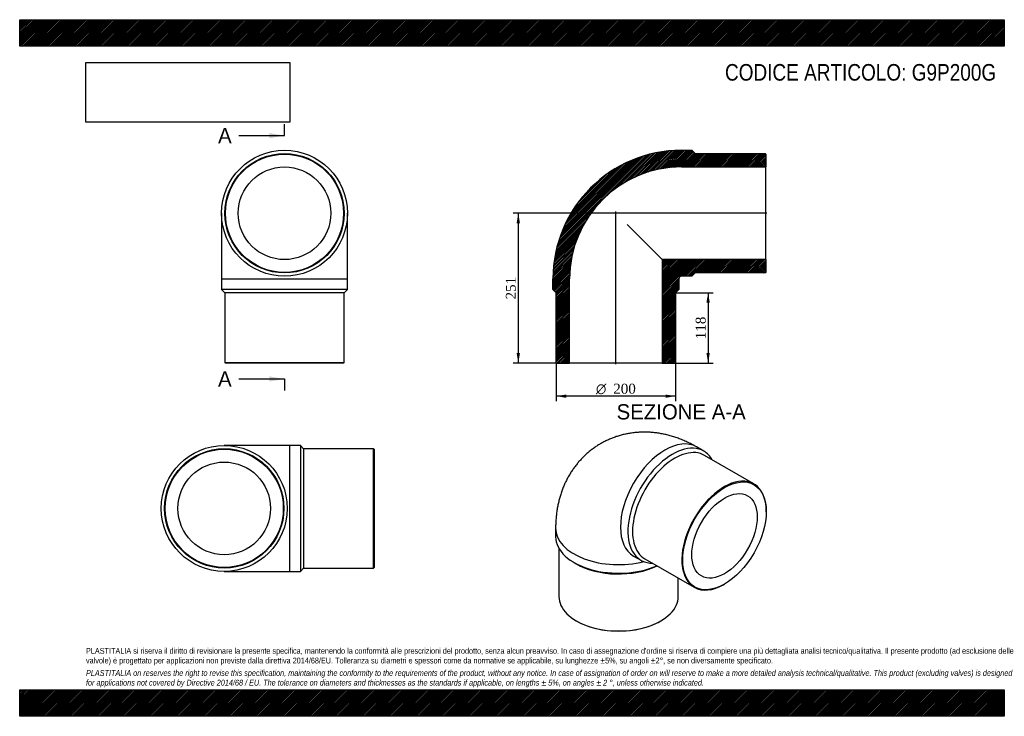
# Model space of a CAD drawing. Header units: millimetres. Extents: x 0 to 1650, y 0 to 1167.
import ezdxf
from ezdxf.enums import TextEntityAlignment as Align
from ezdxf.lldxf.tags import DXFTag

# ---------------------------------------------------------------- set-up
doc = ezdxf.new("R2010")
doc.units = ezdxf.units.MM
doc.header["$LTSCALE"] = 5.555556
for name, color, linetype in [('Default', 7, 'Continuous'), ('DV4_Default', 7, 'Continuous'), ('G9P200G', 7, 'Continuous')]:
    doc.layers.add(name, color=color, linetype=linetype)
doc.styles.add('SEACAD_Solid_Edge_ANSI', font='seans.ttf')
doc.styles.add('SEACAD_Solid_Edge_ANSI1_Symbols', font='semeca1.ttf')
doc.styles.add('SEACAD_Times_New_Roman', font='times.ttf')
tags = doc.linetypes.add('CENTER2', pattern=[28.575, 19.05, -3.175, 3.175, -3.175]).pattern_tags.tags
tags[10:11] = [DXFTag(74, 4), DXFTag(75, 0), DXFTag(340, '0'), DXFTag(46, 0.0), DXFTag(50, 0.0), DXFTag(44, 0.0), DXFTag(45, 0.0)]
tags[8:9] = [DXFTag(74, 4), DXFTag(75, 0), DXFTag(340, '0'), DXFTag(46, 0.0), DXFTag(50, 0.0), DXFTag(44, 0.0), DXFTag(45, 0.0)]
tags[6:7] = [DXFTag(74, 4), DXFTag(75, 0), DXFTag(340, '0'), DXFTag(46, 0.0), DXFTag(50, 0.0), DXFTag(44, 0.0), DXFTag(45, 0.0)]
tags[4:5] = [DXFTag(74, 4), DXFTag(75, 0), DXFTag(340, '0'), DXFTag(46, 0.0), DXFTag(50, 0.0), DXFTag(44, 0.0), DXFTag(45, 0.0)]
doc.dimstyles.new('ANSImm', dxfattribs={"dimtxt": 16.666667, "dimasz": 16.666667, "dimexe": 8.333333, "dimexo": 0, "dimgap": 4.166667, "dimtad": 1, "dimdsep": 46, "dimtxsty": 'SEACAD_Times_New_Roman', "dimblk1": '_SE_FILLED', "dimblk2": '_SE_FILLED', "dimsah": 1, "dimcen": 8.333333, "dimazin": 0, "dimtfac": 0.85, "dimtdec": 3, "dimtofl": 0, "dimtmove": 0, "dimatfit": 3, "dimfxl": 1, "dimarcsym": 0})
picture_1 = doc.add_image_def('image1.jpg', size_in_pixel=(4302, 1260))

# ---------------------------------------------------------------- blocks, each defined once
blk = doc.blocks.new('SE')
at = {"layer": 'G9P200G', "color": 7, "linetype": 'Continuous'}
for p, q in [((338.3, 842.5), (338.3, 732.5)), ((549.3, 732.5), (549.3, 842.5)), ((338.3, 732.5), (549.3, 732.5)), ((338.3, 732.5), (338.3, 715)), ((549.3, 715), (549.3, 732.5)), ((549.3, 715), (338.3, 715)), ((338.3, 715), (343.8, 709.5)), ((543.8, 709.5), (343.8, 709.5)), ((343.8, 709.5), (343.8, 592.5)), ((543.8, 709.5), (549.3, 715)), ((543.8, 592.5), (543.8, 709.5)), ((343.8, 592.5), (543.8, 592.5)), ((343.8, 592.5), (344.8, 591.5)), ((542.8, 591.5), (344.8, 591.5)), ((542.8, 591.5), (543.8, 592.5))]:
    blk.add_line(p, q, dxfattribs=at)
for radius in [105.5, 100, 99, 77.6]:
    blk.add_circle((443.8, 842.5), radius, dxfattribs=at)
blk = doc.blocks.new('SE1')
at = {"layer": 'G9P200G', "color": 7, "linetype": 'Continuous'}
for p, q in [((1146.5, 444), (1134.1, 451.2)), ((1230.4, 389.3), (1147.7, 437)), ((1251.1, 342.7), (1251.1, 343.5)), ((898.1, 314.9), (898.1, 300.6)), ((903.6, 281.2), (903.6, 200.6)), ((1028.6, 268.4), (1041, 261.3)), ((929, 257.5), (932.9, 255.3)), ((1047.7, 263.8), (1130.4, 216)), ((1103.6, 200.6), (1103.6, 231.5)), ((1180.4, 221), (1181.1, 221.4)), ((932.9, 159.8), (933.6, 159.4)), ((1073.6, 159.4), (1074.3, 159.8))]:
    blk.add_line(p, q, dxfattribs=at)
for centre, major_axis, start_param, end_param in [((1081.4, 359.8), (-52.7, -91.4), 3.141593, 6.283185), ((1093.8, 352.7), (52.7, 91.4), 0, 3.465914), ((1097.7, 350.4), (50, 86.6), 0, 3.141593), ((1093.8, 352.7), (52.7, 91.4), 5.958864, 6.283185), ((1180.4, 302.6), (-50, -86.6), 2.356194, 6.283185), ((1003.6, 314.9), (-105.5, 0), 6.28317, 6.283185), ((1003.6, 314.9), (-105.5, 0), 0, 1.980994), ((1003.6, 300.6), (105.5, 0), 3.141593, 5.365445), ((1081.4, 359.8), (-52.7, -91.4), 0, 0.002381), ((1003.6, 296.1), (100, 0), 3.926991, 5.413474), ((1180.4, 302.6), (-50, -86.6), 0, 0.785398), ((1003.6, 200.6), (-100, 0), 0, 3.141593), ((1003.6, 199.8), (99, 0), 3.926991, 5.497787)]:
    blk.add_ellipse(centre, major_axis=major_axis, ratio=0.57735, start_param=start_param, end_param=end_param, dxfattribs=at)
for major_axis in [(49.5, 85.7), (38.8, 67.2)]:
    blk.add_ellipse((1181.1, 302.2), major_axis=major_axis, ratio=0.57735, dxfattribs=at)
blk.add_open_spline([(1134.1, 451.2), (1132.5, 452.1), (1128.8, 454.2), (1122.2, 457.6), (1114.8, 461.1), (1107.3, 464.2), (1099.8, 466.9), (1092.2, 469.3), (1084.7, 471.3), (1077.1, 473), (1069.6, 474.3), (1062.1, 475.2), (1054.6, 475.8), (1047.2, 476), (1039.9, 475.8), (1032.7, 475.3), (1025.5, 474.5), (1018.5, 473.3), (1011.5, 471.8), (1004.7, 470), (998, 467.8), (991.5, 465.4), (985.1, 462.6), (978.9, 459.6), (972.8, 456.2), (967, 452.6), (961.3, 448.7), (955.8, 444.5), (950.6, 440.1), (945.5, 435.4), (940.7, 430.5), (936.1, 425.4), (931.8, 420), (927.7, 414.4), (923.8, 408.7), (920.2, 402.7), (916.8, 396.5), (913.7, 390.2), (910.9, 383.6), (908.4, 376.9), (906.1, 370), (904.1, 363), (902.3, 355.7), (900.9, 348.4), (899.7, 340.8), (898.9, 333.1), (898.3, 325.4), (898.1, 319.1), (898.1, 315.8), (898.1, 314.9)], degree=3, knots=[0, 0, 0, 0, 0.015556, 0.03997, 0.064309, 0.088442, 0.112333, 0.135959, 0.159306, 0.182368, 0.205149, 0.227656, 0.249903, 0.271905, 0.293679, 0.315243, 0.336615, 0.357814, 0.378856, 0.399758, 0.420537, 0.441209, 0.461789, 0.482293, 0.502735, 0.52313, 0.54349, 0.563828, 0.58416, 0.604501, 0.624867, 0.645276, 0.665745, 0.68629, 0.706933, 0.727691, 0.748585, 0.769636, 0.790864, 0.81229, 0.833933, 0.855812, 0.877941, 0.900332, 0.92299, 0.945914, 0.969095, 0.992516, 1, 1, 1, 1], dxfattribs=at)
blk = doc.blocks.new('SE2')
at = {"layer": 'G9P200G', "color": 7, "linetype": 'Continuous'}
for p, q in [((452.8, 453.7), (342.8, 453.7)), ((452.8, 242.7), (452.8, 453.7)), ((470.3, 453.7), (452.8, 453.7)), ((470.3, 453.7), (470.3, 242.7)), ((475.8, 448.2), (470.3, 453.7)), ((475.8, 448.2), (475.8, 248.2)), ((592.8, 448.2), (475.8, 448.2)), ((592.8, 248.2), (592.8, 448.2)), ((593.8, 447.2), (592.8, 448.2)), ((593.8, 447.2), (593.8, 249.2)), ((470.3, 242.7), (475.8, 248.2)), ((475.8, 248.2), (592.8, 248.2)), ((592.8, 248.2), (593.8, 249.2)), ((342.8, 242.7), (452.8, 242.7)), ((452.8, 242.7), (470.3, 242.7))]:
    blk.add_line(p, q, dxfattribs=at)
for radius in [105.5, 100, 99, 77.6]:
    blk.add_circle((342.8, 348.2), radius, dxfattribs=at)
blk = doc.blocks.new('SE4')
at = {"color": 7, "linetype": 'Continuous', "style": 'SEACAD_Solid_Edge_ANSI'}
blk.add_text('A', height=25.6, dxfattribs=at).set_placement((332.4, 985.3), align=Align.TOP_LEFT)
blk = doc.blocks.new('SE5')
at = {"color": 7, "linetype": 'Continuous', "style": 'SEACAD_Solid_Edge_ANSI'}
blk.add_text('A', height=25.6, dxfattribs=at).set_placement((332.4, 577.8), align=Align.TOP_LEFT)
blk = doc.blocks.new('SEANNOT_GROUP')
at = {"linetype": 'Continuous'}
blk.add_hatch(color=7, dxfattribs=at).paths.add_polyline_path([(418.3, 968.3), (443.8, 972.5), (418.3, 976.8)])
at = {"color": 7, "linetype": 'Continuous'}
blk.add_lwpolyline([(367.2, 972.5), (443.8, 972.5)], dxfattribs=at)
blk = doc.blocks.new('SEANNOT_GROUP1')
at = {"linetype": 'Continuous'}
blk.add_hatch(color=7, dxfattribs=at).paths.add_polyline_path([(418.3, 560.7), (443.8, 565), (418.3, 569.3)])
at = {"color": 7, "linetype": 'Continuous'}
blk.add_lwpolyline([(367.2, 565), (443.8, 565)], dxfattribs=at)
blk = doc.blocks.new('SE3')
at = {"layer": 'Default', "color": 7, "linetype": 'CENTER2'}
for p, q in [((443.8, 972.5), (443.8, 991.7)), ((443.8, 565), (443.8, 545.8))]:
    blk.add_line(p, q, dxfattribs=at)
at = {"layer": 'Default', "color": 7, "linetype": 'CENTER2', "const_width": 0.0001}
blk.add_lwpolyline([(443.8, 972.5), (443.8, 565)], dxfattribs=at)
at = {"layer": 'Default'}
for name in ['SE4', 'SEANNOT_GROUP', 'SE5', 'SEANNOT_GROUP1']:
    blk.add_blockref(name, (0, 0), dxfattribs=at)
blk = doc.blocks.new('SE6')
at = {"layer": 'G9P200G', "linetype": 'Continuous'}
h = blk.add_hatch(dxfattribs=at)
h.set_pattern_fill('LINE', scale=0.629921, angle=45, style=0)
edge = h.paths.add_edge_path()
edge.add_line((1249.1, 942.5), (1132.1, 942.5))
edge.add_line((1132.1, 942.5), (1126.6, 948))
edge.add_line((1126.6, 948), (1109.1, 948))
edge.add_arc((1109.1, 732.5), 215.5, 90, 180)
edge.add_line((893.6, 732.5), (893.6, 715))
edge.add_line((893.6, 715), (899.1, 709.5))
edge.add_line((899.1, 709.5), (899.1, 592.5))
edge.add_line((899.1, 592.5), (900.1, 591.5))
edge.add_line((900.1, 591.5), (921.5, 591.5))
edge.add_line((921.5, 591.5), (921.5, 732.5))
edge.add_arc((1109.1, 732.5), 187.6, 90, 180, ccw=False)
edge.add_line((1109.1, 920.1), (1250.1, 920.1))
edge.add_line((1250.1, 920.1), (1250.1, 941.5))
edge.add_line((1250.1, 941.5), (1249.1, 942.5))
h = blk.add_hatch(dxfattribs=at)
h.set_pattern_fill('LINE', scale=0.629921, angle=45, style=0)
edge = h.paths.add_edge_path()
edge.add_line((1250.1, 743.5), (1250.1, 764.9))
edge.add_line((1250.1, 764.9), (1076.7, 764.9))
edge.add_line((1076.7, 764.9), (1076.7, 591.5))
edge.add_line((1076.7, 591.5), (1098.1, 591.5))
edge.add_line((1098.1, 591.5), (1099.1, 592.5))
edge.add_line((1099.1, 592.5), (1099.1, 709.5))
edge.add_line((1099.1, 709.5), (1104.6, 715))
edge.add_line((1104.6, 715), (1104.6, 732.5))
edge.add_arc((1109.1, 732.5), 4.5, 90, 180, ccw=False)
edge.add_line((1109.1, 737), (1126.6, 737))
edge.add_line((1126.6, 737), (1132.1, 742.5))
edge.add_line((1132.1, 742.5), (1249.1, 742.5))
edge.add_line((1249.1, 742.5), (1250.1, 743.5))
at = {"layer": 'DV4_Default', "color": 7, "linetype": 'CENTER2'}
for p, q in [((1251.9, 842.5), (996.2, 842.5)), ((999.1, 589.8), (999.1, 845.6))]:
    blk.add_line(p, q, dxfattribs=at)
at = {"layer": 'G9P200G', "color": 7, "linetype": 'Continuous'}
for p, q in [((1109.1, 948), (1126.6, 948)), ((1126.6, 948), (1132.1, 942.5)), ((1132.1, 942.5), (1249.1, 942.5)), ((1249.1, 942.5), (1250.1, 941.5)), ((1250.1, 941.5), (1250.1, 920.1)), ((1109.1, 920.1), (1250.1, 920.1)), ((1250.1, 764.9), (1250.1, 920.1)), ((1018, 823.7), (1076.7, 764.9)), ((1250.1, 764.9), (1076.7, 764.9)), ((1076.7, 764.9), (1076.7, 591.5)), ((1250.1, 764.9), (1250.1, 743.5)), ((1132.1, 742.5), (1126.6, 737)), ((1249.1, 742.5), (1132.1, 742.5)), ((1250.1, 743.5), (1249.1, 742.5)), ((893.6, 715), (893.6, 732.5)), ((921.5, 591.5), (921.5, 732.5)), ((1104.6, 732.5), (1104.6, 715)), ((1126.6, 737), (1109.1, 737)), ((899.1, 709.5), (893.6, 715)), ((899.1, 592.5), (899.1, 709.5)), ((1104.6, 715), (1099.1, 709.5)), ((1099.1, 709.5), (1099.1, 592.5)), ((900.1, 591.5), (899.1, 592.5)), ((900.1, 591.5), (921.5, 591.5)), ((1076.7, 591.5), (921.5, 591.5)), ((1076.7, 591.5), (1098.1, 591.5)), ((1099.1, 592.5), (1098.1, 591.5))]:
    blk.add_line(p, q, dxfattribs=at)
for radius in [215.5, 187.6, 4.5]:
    blk.add_arc((1109.1, 732.5), radius, 90, 180, dxfattribs=at)
blk = doc.blocks.new('DMBLK179')
at = {"layer": 'Default', "linetype": 'Continuous'}
for points in [[(832.8, 825.9), (838.3, 825.9), (835.6, 842.5)], [(832.8, 608.2), (835.6, 591.5), (838.3, 608.2)]]:
    blk.add_hatch(color=7, dxfattribs=at).paths.add_polyline_path(points)
at = {"layer": 'Default', "color": 7, "linetype": 'Continuous'}
for p, q in [((999.1, 842.5), (827.2, 842.5)), ((835.6, 842.5), (835.6, 591.5)), ((921.5, 591.5), (827.2, 591.5))]:
    blk.add_line(p, q, dxfattribs=at)
at = {"layer": 'Default', "color": 7, "linetype": 'Continuous', "style": 'SEACAD_Times_New_Roman'}
blk.add_text('251', height=16.67, rotation=90, dxfattribs=at).set_placement((814.7, 698.1), align=Align.TOP_LEFT)
blk = doc.blocks.new('_SE_FILLED')
at = {"color": 0}
blk.add_line((0, 0), (-1, 0), dxfattribs=at)
blk.add_solid([(0, 0), (-1, -0.1665), (-1, 0.1665), (0, 0)], dxfattribs=at)
blk = doc.blocks.new('DMBLK180')
at = {"layer": 'Default', "linetype": 'Continuous'}
for points in [[(1156.4, 692.9), (1153.7, 709.5), (1150.9, 692.9)], [(1156.4, 608.2), (1150.9, 608.2), (1153.7, 591.5)]]:
    blk.add_hatch(color=7, dxfattribs=at).paths.add_polyline_path(points)
at = {"layer": 'Default', "color": 7, "linetype": 'Continuous'}
for p, q in [((1099.1, 709.5), (1162, 709.5)), ((1153.7, 709.5), (1153.7, 591.5)), ((1076.7, 591.5), (1162, 591.5))]:
    blk.add_line(p, q, dxfattribs=at)
at = {"layer": 'Default', "color": 7, "linetype": 'Continuous', "style": 'SEACAD_Times_New_Roman'}
blk.add_text('118', height=16.67, rotation=90, dxfattribs=at).set_placement((1132.8, 631.6), align=Align.TOP_LEFT)
blk = doc.blocks.new('GDimGGroup')
at = {"layer": 'Default', "linetype": 'Continuous'}
for points in [[(915.8, 533.4), (915.8, 538.9), (899.1, 536.2)], [(1082.4, 533.4), (1099.1, 536.2), (1082.4, 538.9)]]:
    blk.add_hatch(color=7, dxfattribs=at).paths.add_polyline_path(points)
at = {"layer": 'Default', "color": 7, "linetype": 'Continuous'}
for p, q in [((899.1, 592.5), (899.1, 527.8)), ((1099.1, 592.5), (1099.1, 527.8)), ((1099.1, 536.2), (899.1, 536.2))]:
    blk.add_line(p, q, dxfattribs=at)
for s, height, style, p in [('O', 16.7, 'SEACAD_Solid_Edge_ANSI1_Symbols', (965.7, 557)), ('200', 16.67, 'SEACAD_Times_New_Roman', (994.7, 557))]:
    blk.add_text(s, height=height, dxfattribs=dict(at, style=style)).set_placement(p, align=Align.TOP_LEFT)

msp = doc.modelspace()

# ---------------------------------------------------------------- hatches: boundary and pattern name
at = {"layer": 'Default', "linetype": 'Continuous'}
h = msp.add_hatch(dxfattribs=at)
h.set_pattern_fill('LINE', scale=0.629921, angle=45, style=0)
h.paths.add_polyline_path([(1650, 1122.222), (1650, 1166.667), (0, 1166.667), (0, 1122.222)])
for points in [[(1650, 1122.222), (1650, 1166.667), (0, 1166.667), (0, 1122.222)], [(1650, 0), (1650, 44.444), (0, 44.444), (0, 0)]]:
    msp.add_hatch(color=7, dxfattribs=at).paths.add_polyline_path(points)
h = msp.add_hatch(dxfattribs=at)
h.set_pattern_fill('LINE', scale=0.629921, angle=45, style=0)
h.paths.add_polyline_path([(1650, 0), (1650, 44.444), (0, 44.444), (0, 0)])

# ---------------------------------------------------------------- linework, layer by layer
at = {"layer": 'Default', "color": 7, "linetype": 'Continuous'}
for p, q in [((0, 1166.667), (1650, 1166.667)), ((0, 1122.222), (0, 1166.667)), ((1650, 1166.667), (1650, 1122.222)), ((1650, 1122.222), (0, 1122.222)), ((0, 44.444), (1650, 44.444)), ((0, 0), (0, 44.444)), ((1650, 44.444), (1650, 0)), ((1650, 0), (0, 0))]:
    msp.add_line(p, q, dxfattribs=at)

# ---------------------------------------------------------------- block references
at = {"layer": 'Default'}
for name in ['SE3', 'SE', 'SE6', 'GDimGGroup', 'SE1', 'SE2']:
    msp.add_blockref(name, (0, 0), dxfattribs=at)

# ---------------------------------------------------------------- texts
at = {"layer": 'Default', "color": 7, "linetype": 'Continuous', "style": 'SEACAD_Solid_Edge_ANSI'}
msp.add_text('SEZIONE A-A', height=25.55556, dxfattribs=at).set_placement((1000.229, 522.711), align=Align.TOP_LEFT)
at = {"layer": 'Default', "attachment_point": 1}
for s, insert, char_height, width in [('{\\fArial Narrow|b0||i0||c0|p34;\\C7;\\H27.77777778;\\W1.;CODICE ARTICOLO: G9P200G}', (1181.945, 1092.393), 27.77778, 465.68569), ("{\\fArial Narrow|b0||i0||c0|p34;\\C7;\\H9.722222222;\\W1.;PLASTITALIA si riserva il diritto di revisionare la presente specifica, mantenendo la conformità alle prescrizioni del prodotto, senza alcun preavviso. In caso di assegnazione d'ordine si riserva di compiere una più dettagliata analisi tecnico/qualitativa. Il presente prodotto (ad esclusione delle \\P}{\\fArial Narrow|b0||i0||c0|p34;\\C7;\\H9.722222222;\\W1.;valvole) è progettato per applicazioni non previste dalla direttiva 2014/68/EU. Tolleranza su diametri e spessori come da normative se applicabile, su lunghezze ±5%, su angoli ±2°, se non diversamente specificato.\\P}{\\fArial Narrow|b0||i0||c0|p34;\\C7;\\H2.777777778;\\W1.;   \\P}{\\fArial Narrow|b0||i1||c0|p34;\\C7;\\H9.722222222;\\W1.;PLASTITALIA on reserves the right to revise this specification, maintaining the conformity to the requirements of the product, without any notice. In case of assignation of order on will reserve to make a more detailed analysis technical/qualitative. This product (excluding valves) is designed \\P}{\\fArial Narrow|b0||i1||c0|p34;\\C7;\\H9.722222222;\\W1.;for applications not covered by Directive 2014/68 / EU. The tolerance on diameters and thicknesses as the standards if applicable, on lengths ± 5%, on angles ± 2 °, unless otherwise indicated.\\P}", (111.111, 114.458), 9.722222, 1427.77778)]:
    msp.add_mtext(s, dxfattribs=dict(at, insert=insert, char_height=char_height, width=width))

# ---------------------------------------------------------------- dimensions: what is measured, and where the dimension line sits
at = {"layer": 'Default', "color": 7, "linetype": 'Continuous'}
for base, p1, p2, picture, middle in [((807.654, 626.744), (999.111, 842.543), (921.511, 591.543), 'DMBLK179', (835.571, 717.043)), ((1153.666, 591.543), (1099.111, 709.543), (1076.711, 591.543), 'DMBLK180', (1153.666, 650.543))]:
    dim = msp.add_linear_dim(base=base, p1=p1, p2=p2, angle=90, text='\\A1;<>', dimstyle='ANSImm', dxfattribs=at)
    dim.commit()
    dim.dimension.update_dxf_attribs({"geometry": picture, "text_midpoint": middle, "dimtype": 160})

# ---------------------------------------------------------------- pictures from other files: only their frames are drawn
image = msp.add_image(picture_1, insert=(111.111, 995.018), size_in_units=(341.429, 100))
image.dxf.flags = 7

doc.saveas('drawing.dxf')
